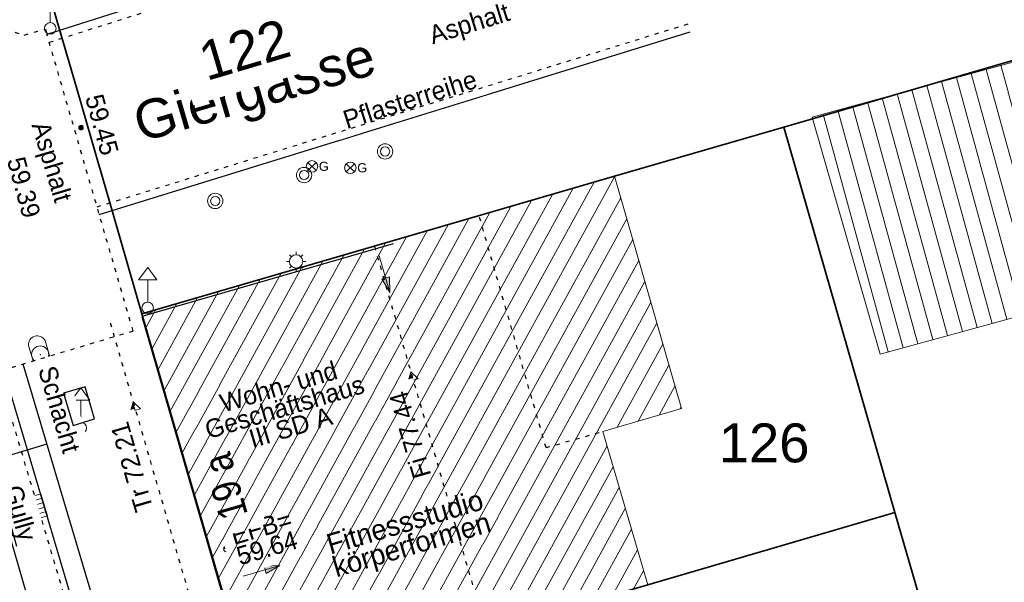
# Model space of a CAD drawing. Header units: metres. Extents: x 32365810 to 32367010, y 5620411 to 5622366.
# Tile 177 of 198: x 32366305 to 32366329, y 5622101 to 5622115. Entities that reach past the tile are written whole.
import ezdxf

# ---------------------------------------------------------------- set-up
doc = ezdxf.new("R2010")
doc.units = ezdxf.units.M
for name, pattern in [('1000.100', [0]), ('1000.104', [0.225, 0.075, -0.15]), ('1000.196', [0.225, 0.075, -0.15]), ('1000.210', [0]), ('1600.1047', [0]), ('1600.2028', [0]), ('1600.2505', [0])]:
    doc.linetypes.add(name, pattern=pattern)
doc.layers.get('0').update_dxf_attribs({"color": 1, "linetype": 'CONTINUOUS'})
for name, color, linetype in [('Beschriftung Gebäude', 7, 'CONTINUOUS'), ('Beschriftung Topographie', 7, 'CONTINUOUS'), ('Ebene 32', 7, 'CONTINUOUS'), ('EFB-_ Dachhöhen Bestandsgebäude (NHN)', 7, 'CONTINUOUS'), ('Fahrbahnmarkierung', 7, 'CONTINUOUS'), ('Flurstücke_Grenzpunkte', 11, 'CONTINUOUS'), ('Gasleitung', 7, 'CONTINUOUS'), ('Gebäude', 31, 'CONTINUOUS'), ('Höhen_ gemessen (NHN)', 7, 'CONTINUOUS'), ('Lagebezeichnungen', 12, 'CONTINUOUS'), ('Symbole Topographie', 7, 'CONTINUOUS'), ('Topgraphie_ weitere örtliche Aufnahme', 7, 'CONTINUOUS'), ('Topographie_ örtl. Aufnahme', 7, 'CONTINUOUS'), ('Wasserleitung', 7, 'CONTINUOUS'), ('weitere Entwässerungsleitungen', 7, 'CONTINUOUS')]:
    doc.layers.add(name, color=color, linetype=linetype)
doc.styles.add('Arial', font='Arial.ttf')
doc.styles.add('Beschriftung schwarz_ Stift 0.25', font='Century Gothic.ttf')
doc.styles.add('Beschriftung Topographie_ blau', font='Century Gothic.ttf')
doc.styles.add('Dachhöhe NHN_ Bestand_ gemessen_ schwarz', font='Century Gothic.ttf')
doc.styles.add('Flurstücksnummer - K 10 700', font='Arial.ttf')
doc.styles.add('Hausnummern NRW', font='Arial.ttf', dxfattribs={"width": 0.85})
doc.styles.add('Höhe NHN_ gemessen_ blau', font='Century Gothic.ttf')
doc.styles.add('Kanal_ Höhe_ NHN (Deckel_Sohle)_ lila', font='Century Gothic.ttf')
doc.styles.add('Name - Bauwerken u. Einrichtungen - F 10', font='Arial.ttf')

# ---------------------------------------------------------------- blocks, each defined once
blk = doc.blocks.new('S1000.360')
at = {"lineweight": -2}
blk.add_hatch(color=0, dxfattribs=at).paths.add_polyline_path([(0, 0.25), (0.05, 0.05), (-0.05, 0.05)], flags=0)
at = {"color": 0, "lineweight": -2}
for p, q in [((-0.05, 0.05), (0, 0.25)), ((0, 0.25), (0.05, 0.05)), ((0, 0.25), (0, -0.25)), ((0.05, 0.05), (-0.05, 0.05))]:
    blk.add_line(p, q, dxfattribs=at)
blk = doc.blocks.new('S1000.461')
at = {"color": 0, "lineweight": -2}
for p, q in [((-0.345, 0), (-0.5, 0)), ((-0.245, 0.245), (-0.35, 0.35)), ((0, 0.345), (0, 0.5)), ((0.245, 0.245), (0.35, 0.35)), ((0.345, 0), (0.5, 0)), ((-0.245, -0.245), (-0.35, -0.35)), ((0, -0.345), (0, -0.5)), ((0.245, -0.245), (0.35, -0.35))]:
    blk.add_line(p, q, dxfattribs=at)
blk.add_circle((0, 0), 0.345, dxfattribs=at)
blk = doc.blocks.new('S1000.550', base_point=(-0.2, 0))
at = {"color": 0, "lineweight": -2}
for p, q in [((-0.376777, 0.176777), (-0.023224, -0.176777)), ((-0.376777, -0.176777), (-0.023224, 0.176777))]:
    blk.add_line(p, q, dxfattribs=at)
blk.add_circle((-0.2, 0), 0.25, dxfattribs=at)
at = {"color": 0, "lineweight": -2, "insert": (0.09684, -0.2), "char_height": 0.4, "attachment_point": 7, "line_spacing_factor": 0.69, "style": 'Arial'}
blk.add_mtext('G', dxfattribs=at)
blk = doc.blocks.new('S1000.460', base_point=(0, -0.375))
at = {"color": 0, "lineweight": -2}
for p, q in [((-0.2, 0.23), (0, 0.5)), ((0, 0.5), (0.2, 0.23)), ((0.2, 0.23), (-0.2, 0.23)), ((0, -0.25), (0, 0.23))]:
    blk.add_line(p, q, dxfattribs=at)
blk.add_circle((0, -0.375), 0.125, dxfattribs=at)
blk = doc.blocks.new('S1000.451')
at = {"color": 0, "lineweight": -2}
for radius in [0.5, 0.3]:
    blk.add_circle((0, 0), radius, dxfattribs=at)
blk = doc.blocks.new('S1000.480')
at = {"color": 0, "lineweight": -2}
for p, q in [((-0.315, 0.225), (0.315, 0.225)), ((0.315, -0.225), (-0.315, -0.225))]:
    blk.add_line(p, q, dxfattribs=at)
blk.add_circle((0, 0), 0.225, dxfattribs=at)
for centre, start, end in [((-0.267303, 0), 101.9687456, 258.0312544), ((0.267303, 0), 281.9687456, 78.0312544)]:
    blk.add_arc(centre, 0.23, start, end, dxfattribs=at)
blk.add_point((0, 0), dxfattribs=at)
blk = doc.blocks.new('S1000.549', base_point=(-0.2, 0))
at = {"color": 0, "lineweight": -2}
blk.add_line((-0.45, 0), (0.05, 0), dxfattribs=at)
blk.add_circle((-0.2, 0), 0.25, dxfattribs=at)
at = {"color": 0, "lineweight": -2, "insert": (0.05246, -0.199999), "char_height": 0.4, "attachment_point": 7, "line_spacing_factor": 0.69, "style": 'Arial'}
blk.add_mtext('W', dxfattribs=at)
blk = doc.blocks.new('S1000.507', base_point=(0, -0.25))
at = {"color": 0, "lineweight": -2}
for p, q in [((-0.5, 0.25), (-0.3, 0.25)), ((-0.5, -0.25), (-0.5, 0.25)), ((-0.3, 0.25), (-0.1, 0.25)), ((-0.3, 0.25), (-0.3, -0.25)), ((-0.1, 0.25), (0.1, 0.25)), ((-0.1, 0.25), (-0.1, -0.25)), ((0.1, 0.25), (0.3, 0.25)), ((0.1, 0.25), (0.1, -0.25)), ((0.3, 0.25), (0.5, 0.25)), ((0.3, 0.25), (0.3, -0.25)), ((0.5, 0.25), (0.5, -0.25)), ((-0.3, -0.25), (-0.5, -0.25)), ((-0.1, -0.25), (-0.3, -0.25)), ((0.1, -0.25), (-0.1, -0.25)), ((0.3, -0.25), (0.1, -0.25)), ((0.5, -0.25), (0.3, -0.25))]:
    blk.add_line(p, q, dxfattribs=at)
blk = doc.blocks.new('S1000.114', base_point=(0, 0.366025))
at = {"lineweight": -2}
blk.add_hatch(color=0, dxfattribs=at).paths.add_polyline_path([(-0.5, -0.5), (0, 0.366026), (0, -0.5)], flags=0)
at = {"color": 0, "lineweight": -2}
for p, q in [((0, 0.366026), (-0.5, -0.5)), ((0.5, -0.5), (0, 0.366026)), ((-0.5, -0.5), (0, -0.5)), ((0, -0.5), (0.5, -0.5))]:
    blk.add_line(p, q, dxfattribs=at)
blk = doc.blocks.new('S1000.15')
at = {"color": 0, "lineweight": -2}
for p, q in [((-0.5, 0.05), (-0.485, 0.1)), ((0.495, 0.05), (-0.5, 0.05)), ((-0.5, -0.05), (-0.5, 0)), ((-0.5, 0), (0.5, 0)), ((-0.485, 0.1), (0.49, 0.1)), ((-0.475, 0.15), (-0.455, 0.2)), ((0.475, 0.15), (-0.475, 0.15)), ((-0.455, 0.2), (0.455, 0.2)), ((-0.43, 0.25), (-0.4, 0.3)), ((0.43, 0.25), (-0.43, 0.25)), ((-0.4, 0.3), (0.395, 0.3)), ((-0.355, 0.35), (-0.295, 0.4)), ((0.36, 0.35), (-0.355, 0.35)), ((-0.295, 0.4), (0.3, 0.4)), ((0.22, 0.45), (-0.215, 0.45)), ((0.3, 0.4), (0.22, 0.45)), ((0.395, 0.3), (0.36, 0.35)), ((0.455, 0.2), (0.43, 0.25)), ((0.49, 0.1), (0.475, 0.15)), ((0.5, 0), (0.495, 0.05)), ((0.495, -0.05), (-0.5, -0.05)), ((-0.475, -0.15), (-0.49, -0.1)), ((-0.49, -0.1), (0.485, -0.1)), ((0.475, -0.15), (-0.475, -0.15)), ((-0.43, -0.25), (-0.455, -0.2)), ((-0.455, -0.2), (0.46, -0.2)), ((0.425, -0.25), (-0.43, -0.25)), ((-0.355, -0.35), (-0.4, -0.3)), ((-0.4, -0.3), (0.395, -0.3)), ((0.345, -0.35), (-0.355, -0.35)), ((-0.205, -0.45), (-0.29, -0.4)), ((-0.29, -0.4), (0.285, -0.4)), ((0.2, -0.45), (-0.205, -0.45)), ((0.285, -0.4), (0.345, -0.35)), ((0.395, -0.3), (0.425, -0.25)), ((0.46, -0.2), (0.475, -0.15)), ((0.485, -0.1), (0.495, -0.05))]:
    blk.add_line(p, q, dxfattribs=at)
blk.add_circle((0, 0), 0.5, dxfattribs=at)
blk = doc.blocks.new('S1000.400')
at = {"lineweight": -2}
blk.add_hatch(color=0, dxfattribs=at).paths.add_polyline_path([(-0.49, 0), (0.49, 0), (0.479292, -0.101877), (0.447637, -0.199301), (0.396418, -0.288015), (0.327874, -0.364141), (0.245, -0.424352), (0.151418, -0.466018), (0.051219, -0.487316), (-0.051219, -0.487316), (-0.151418, -0.466018), (-0.245, -0.424352), (-0.327874, -0.364141), (-0.396418, -0.288015), (-0.447637, -0.199301), (-0.479292, -0.101877)], flags=0)
at = {"color": 0, "lineweight": -2}
blk.add_circle((0, 0), 0.5, dxfattribs=at)
for start, end in [(0, 180), (180, 0)]:
    blk.add_arc((0, 0), 0.49, start, end, dxfattribs=at)
blk = doc.blocks.new('O799')
at = {"layer": 'Flurstücke_Grenzpunkte', "color": 7, "linetype": '1600.2028', "lineweight": 35}
for p, q in [((32366326.584, 5622102.645), (32366320.55, 5622100.879)), ((32366329.052, 5622094.082), (32366326.584, 5622102.645)), ((32366320.55, 5622100.879), (32366310.941, 5622098.067)), ((32366310.941, 5622098.067), (32366313.396, 5622089.599)), ((32366324.913, 5622092.95), (32366329.052, 5622094.082)), ((32366313.396, 5622089.599), (32366324.913, 5622092.95))]:
    blk.add_line(p, q, dxfattribs=at)
at = {"layer": 'Flurstücke_Grenzpunkte', "color": 7, "lineweight": 18, "insert": (32366324.822, 5622096.751), "char_height": 0.95, "attachment_point": 8, "line_spacing_factor": 0.69, "style": 'Flurstücksnummer - K 10 700', "bg_fill": 2}
blk.add_mtext('124', dxfattribs=at)
blk = doc.blocks.new('O838')
at = {"layer": 'Flurstücke_Grenzpunkte', "color": 7, "linetype": '1600.2028', "lineweight": 35}
for p, q in [((32366323.873, 5622112.051), (32366319.74, 5622110.849)), ((32366326.584, 5622102.645), (32366323.873, 5622112.051)), ((32366319.74, 5622110.849), (32366308.208, 5622107.496)), ((32366308.208, 5622107.496), (32366310.941, 5622098.067)), ((32366326.584, 5622102.645), (32366320.55, 5622100.879)), ((32366320.55, 5622100.879), (32366310.941, 5622098.067))]:
    blk.add_line(p, q, dxfattribs=at)
at = {"layer": 'Flurstücke_Grenzpunkte', "color": 7, "lineweight": 18, "insert": (32366323.391, 5622103.853), "char_height": 0.95, "attachment_point": 8, "line_spacing_factor": 0.69, "style": 'Flurstücksnummer - K 10 700', "bg_fill": 2}
blk.add_mtext('126', dxfattribs=at)
blk = doc.blocks.new('O1335')
at = {"layer": 'Flurstücke_Grenzpunkte', "color": 7, "linetype": '1600.2028', "lineweight": 35}
for p, q in [((32366306.031, 5622114.995), (32366306.194, 5622114.436)), ((32366306.194, 5622114.436), (32366306.625, 5622112.961)), ((32366323.873, 5622112.051), (32366332.137, 5622114.454)), ((32366306.625, 5622112.961), (32366307.505, 5622109.923)), ((32366323.873, 5622112.051), (32366319.74, 5622110.849)), ((32366319.74, 5622110.849), (32366308.208, 5622107.496)), ((32366307.505, 5622109.923), (32366308.208, 5622107.496))]:
    blk.add_line(p, q, dxfattribs=at)
at = {"layer": 'Flurstücke_Grenzpunkte', "color": 7, "lineweight": 18, "insert": (32366310.844, 5622113.488), "char_height": 0.95, "attachment_point": 8, "rotation": 16.5125, "line_spacing_factor": 0.69, "style": 'Flurstücksnummer - K 10 700', "bg_fill": 2}
blk.add_mtext('122', dxfattribs=at)
blk = doc.blocks.new('O1529')
at = {"layer": 'Flurstücke_Grenzpunkte', "color": 7, "linetype": '1600.2028', "lineweight": 35}
for p, q in [((32366306.031, 5622114.995), (32366306.194, 5622114.436)), ((32366306.194, 5622114.436), (32366306.625, 5622112.961)), ((32366306.625, 5622112.961), (32366307.505, 5622109.923)), ((32366307.505, 5622109.923), (32366308.208, 5622107.496)), ((32366308.208, 5622107.496), (32366310.941, 5622098.067))]:
    blk.add_line(p, q, dxfattribs=at)
blk = doc.blocks.new('O1966')
at = {"layer": 'Flurstücke_Grenzpunkte', "color": 7, "linetype": '1600.2028', "lineweight": 35}
for p, q in [((32366323.873, 5622112.051), (32366332.137, 5622114.454)), ((32366326.584, 5622102.645), (32366323.873, 5622112.051)), ((32366329.052, 5622094.082), (32366326.584, 5622102.645))]:
    blk.add_line(p, q, dxfattribs=at)
blk = doc.blocks.new('O2891')
at = {"layer": 'Gebäude', "color": 7, "linetype": '1600.2505', "lineweight": 18}
for p, q in [((32366319.740001, 5622110.849), (32366308.208, 5622107.496)), ((32366321.374001, 5622105.179), (32366319.740001, 5622110.849)), ((32366308.208, 5622107.496), (32366310.941001, 5622098.067)), ((32366319.454001, 5622104.622), (32366321.374001, 5622105.179)), ((32366320.550001, 5622100.879), (32366319.454001, 5622104.622)), ((32366320.550001, 5622100.879), (32366310.941001, 5622098.067))]:
    blk.add_line(p, q, dxfattribs=at)
at = {"layer": 'Lagebezeichnungen', "color": 7, "lineweight": 18, "insert": (32366309.901692, 5622103.180766), "char_height": 0.7, "attachment_point": 2, "rotation": 106.1499974, "line_spacing_factor": 0.69, "style": 'Hausnummern NRW', "bg_fill": 2}
blk.add_mtext('19 a', dxfattribs=at)
blk = doc.blocks.new('O2916')
at = {"layer": 'Gebäude', "color": 7, "linetype": '1600.2505', "lineweight": 18}
for p, q in [((32366335.09, 5622115.188), (32366324.563, 5622112.294)), ((32366336.813, 5622109.416), (32366335.09, 5622115.188)), ((32366324.563, 5622112.294), (32366326.223, 5622106.51)), ((32366326.223, 5622106.51), (32366336.813, 5622109.416))]:
    blk.add_line(p, q, dxfattribs=at)
at = {"layer": 'Ebene 32', "color": 7, "lineweight": 18, "insert": (32366330.311, 5622112.082), "char_height": 0.7, "attachment_point": 8, "rotation": 15.3155, "line_spacing_factor": 0.69, "style": 'Hausnummern NRW', "bg_fill": 2}
blk.add_mtext('P1', dxfattribs=at)
blk = doc.blocks.new('*X1297')
at = {"color": 253, "linetype": '1600.1047', "lineweight": 18, "true_color": 0xb2b2b2}
for p, q in [((32366313.069761, 5622098.689966), (32366319.74374, 5622110.836024)), ((32366312.050022, 5622098.391547), (32366318.734456, 5622110.556632)), ((32366312.559892, 5622098.540756), (32366319.243696, 5622110.704697)), ((32366311.540153, 5622098.242338), (32366318.225216, 5622110.408567)), ((32366313.57963, 5622098.839175), (32366319.890946, 5622110.325218)), ((32366310.819112, 5622098.487522), (32366317.206735, 5622110.112438)), ((32366311.030284, 5622098.093128), (32366317.715975, 5622110.260502)), ((32366310.523585, 5622099.507106), (32366316.188254, 5622109.816308)), ((32366310.671349, 5622098.997314), (32366316.697494, 5622109.964373)), ((32366314.089499, 5622098.988384), (32366320.038152, 5622109.814412)), ((32366310.375822, 5622100.016898), (32366315.679014, 5622109.668243)), ((32366310.080295, 5622101.036481), (32366314.660533, 5622109.372114)), ((32366310.228058, 5622100.52669), (32366315.169773, 5622109.520179)), ((32366309.784768, 5622102.056065), (32366313.642052, 5622109.075984)), ((32366309.932532, 5622101.546273), (32366314.151292, 5622109.224049)), ((32366314.599369, 5622099.137594), (32366320.185358, 5622109.303605)), ((32366309.637005, 5622102.565857), (32366313.132812, 5622108.927919)), ((32366309.341478, 5622103.58544), (32366312.114331, 5622108.63179)), ((32366309.489241, 5622103.075648), (32366312.623571, 5622108.779855)), ((32366315.109238, 5622099.286803), (32366320.332564, 5622108.792799)), ((32366309.193715, 5622104.095232), (32366311.60509, 5622108.483725)), ((32366308.898188, 5622105.114816), (32366310.58661, 5622108.187595)), ((32366309.045951, 5622104.605024), (32366311.09585, 5622108.33566)), ((32366315.619107, 5622099.436012), (32366320.47977, 5622108.281993)), ((32366308.602661, 5622106.134399), (32366309.568129, 5622107.891466)), ((32366308.750425, 5622105.624607), (32366310.077369, 5622108.039531)), ((32366308.454898, 5622106.644191), (32366309.058888, 5622107.743401)), ((32366316.128977, 5622099.585222), (32366320.626976, 5622107.771186)), ((32366308.307134, 5622107.153983), (32366308.549648, 5622107.595336)), ((32366316.638846, 5622099.734431), (32366320.774182, 5622107.26038)), ((32366319.808909, 5622104.724961), (32366320.921387, 5622106.749574)), ((32366320.317933, 5622104.872631), (32366321.068593, 5622106.238767)), ((32366320.826956, 5622105.0203), (32366321.215799, 5622105.727961)), ((32366321.335979, 5622105.16797), (32366321.363005, 5622105.217155)), ((32366317.148715, 5622099.88364), (32366319.557713, 5622104.267806)), ((32366317.658585, 5622100.03285), (32366319.706462, 5622103.759808)), ((32366318.168454, 5622100.182059), (32366319.855211, 5622103.251809)), ((32366318.678323, 5622100.331268), (32366320.00396, 5622102.74381)), ((32366319.188193, 5622100.480478), (32366320.152708, 5622102.235812)), ((32366319.698062, 5622100.629687), (32366320.301457, 5622101.727813)), ((32366320.207931, 5622100.778896), (32366320.450206, 5622101.219815))]:
    blk.add_line(p, q, dxfattribs=at)
blk = doc.blocks.new('*X1305')
at = {"color": 253, "linetype": '1600.1047', "lineweight": 18, "true_color": 0xb2b2b2}
for p, q in [((32366336.546996, 5622109.343006), (32366334.953357, 5622115.150435)), ((32366335.462101, 5622109.0453), (32366333.868601, 5622114.852223)), ((32366335.823733, 5622109.144535), (32366334.230187, 5622114.951627)), ((32366336.185364, 5622109.243771), (32366334.591772, 5622115.051031)), ((32366334.738838, 5622108.84683), (32366333.145431, 5622114.653415)), ((32366335.100469, 5622108.946065), (32366333.507016, 5622114.752819)), ((32366333.653943, 5622108.549124), (32366332.060676, 5622114.355202)), ((32366334.015575, 5622108.648359), (32366332.422261, 5622114.454606)), ((32366334.377206, 5622108.747594), (32366332.783846, 5622114.55401)), ((32366332.93068, 5622108.350653), (32366331.337505, 5622114.156394)), ((32366333.292312, 5622108.449889), (32366331.69909, 5622114.255798)), ((32366332.207417, 5622108.152183), (32366330.614335, 5622113.957585)), ((32366332.569049, 5622108.251418), (32366330.97592, 5622114.05699)), ((32366331.122523, 5622107.854477), (32366329.529579, 5622113.659373)), ((32366331.484154, 5622107.953713), (32366329.891164, 5622113.758777)), ((32366331.845786, 5622108.052948), (32366330.25275, 5622113.858181)), ((32366330.39926, 5622107.656007), (32366328.806409, 5622113.460565)), ((32366330.760891, 5622107.755242), (32366329.167994, 5622113.559969)), ((32366329.314365, 5622107.358301), (32366327.721653, 5622113.162352)), ((32366329.675996, 5622107.457536), (32366328.083239, 5622113.261756)), ((32366330.037628, 5622107.556772), (32366328.444824, 5622113.361161)), ((32366328.591102, 5622107.159831), (32366326.998483, 5622112.963544)), ((32366328.952733, 5622107.259066), (32366327.360068, 5622113.062948)), ((32366327.867839, 5622106.96136), (32366326.275313, 5622112.764736)), ((32366328.22947, 5622107.060595), (32366326.636898, 5622112.86414)), ((32366326.782944, 5622106.663654), (32366325.190557, 5622112.466523)), ((32366327.144576, 5622106.76289), (32366325.552142, 5622112.565927)), ((32366327.506207, 5622106.862125), (32366325.913727, 5622112.665331)), ((32366326.421313, 5622106.564419), (32366324.828972, 5622112.367119))]:
    blk.add_line(p, q, dxfattribs=at)

msp = doc.modelspace()

# ---------------------------------------------------------------- linework, layer by layer
at = {"layer": 'Topgraphie_ weitere örtliche Aufnahme', "color": 7, "true_color": 0xffffff}
msp.add_point((32366313.530318, 5622112.09211, 59.335), dxfattribs=at)
at = {"layer": 'Topographie_ örtl. Aufnahme', "color": 7, "true_color": 0xffffff}
for p in [(32366305.958095, 5622114.334489, 59.358), (32366307.899155, 5622107.396742, 59.456), (32366305.526585, 5622106.327156, 59.411)]:
    msp.add_point(p, dxfattribs=at)

# ---------------------------------------------------------------- block references
at = {"layer": 'EFB-_ Dachhöhen Bestandsgebäude (NHN)', "color": 7, "lineweight": 18, "xscale": 0.25, "yscale": 0.25, "zscale": 0.25}
for p, rotation in [((32366314.768, 5622106.08, 77.444), 16.164233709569), ((32366307.992, 5622105.347, 72.212), 16.164288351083)]:
    msp.add_blockref('S1000.114', p, dxfattribs=dict(at, rotation=rotation))
at = {"layer": 'EFB-_ Dachhöhen Bestandsgebäude (NHN)', "color": 7, "lineweight": 9, "xscale": 0.1375, "yscale": 0.1375, "zscale": 0.1375, "rotation": 180.000420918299}
msp.add_blockref('S1000.400', (32366310.269328, 5622101.753327, 59.636), dxfattribs=at)
at = {"layer": 'Gasleitung', "color": 7, "lineweight": 18, "xscale": 0.5625, "yscale": 0.5625, "zscale": 0.5625}
for p in [(32366312.358125, 5622111.090953, 59.477), (32366313.294191, 5622111.054971, 59.481)]:
    msp.add_blockref('S1000.550', p, dxfattribs=at)
at = {"layer": 'Höhen_ gemessen (NHN)', "color": 7, "lineweight": 18, "xscale": 0.1125, "yscale": 0.1125, "zscale": 0.1125}
msp.add_blockref('S1000.15', (32366306.723362, 5622112.038005, 59.447), dxfattribs=at)
at = {"layer": 'Symbole Topographie', "color": 7, "lineweight": 18}
for name, p, xscale, yscale, zscale in [('S1000.460', (32366305.972142, 5622114.459854, 59.387), 1.125, 1.125, 1.125), ('S1000.451', (32366314.141921, 5622111.455821, 59.498), 0.375, 0.375, 0.375), ('S1000.451', (32366312.165489, 5622110.880645, 59.479), 0.375, 0.375, 0.375), ('S1000.451', (32366309.997627, 5622110.248199, 59.507), 0.375, 0.375, 0.375), ('S1000.461', (32366311.970851, 5622108.771333, 59.526), 0.47, 0.47, 0.47), ('S1000.460', (32366308.348926, 5622107.63957, 59.461), 1.125, 1.125, 1.125)]:
    msp.add_blockref(name, p, dxfattribs=dict(at, xscale=xscale, yscale=yscale, zscale=zscale))
for name, p, xscale, yscale, zscale, rotation in [('S1000.360', (32366314.129943, 5622108.461391), 1.875, 1.875, 1.875, 196.16321419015), ('S1000.480', (32366305.725137, 5622106.497322, 59.412), 0.9375, 0.9375, 0.9375, 286.56873868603), ('S1000.460', (32366306.714961, 5622104.705392, 59.481), 1.125, 1.125, 1.125, 0.047273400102), ('S1000.360', (32366311.125817, 5622101.21801), 1.875, 1.875, 1.875, 286.169404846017)]:
    msp.add_blockref(name, p, dxfattribs=dict(at, xscale=xscale, yscale=yscale, zscale=zscale, rotation=rotation))
at = {"layer": 'Wasserleitung', "color": 7, "lineweight": 18, "xscale": 0.5625, "yscale": 0.5625, "zscale": 0.5625}
msp.add_blockref('S1000.549', (32366312.515325, 5622113.905185, 59.367), dxfattribs=at)
at = {"layer": 'weitere Entwässerungsleitungen', "color": 7, "lineweight": 18, "xscale": 0.5625, "yscale": 0.5625, "zscale": 0.5625, "rotation": 106.568730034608}
msp.add_blockref('S1000.507', (32366305.820461, 5622102.829361, 59.393), dxfattribs=at)

# ---------------------------------------------------------------- texts
at = {"layer": 'Beschriftung Gebäude', "color": 7, "lineweight": 25, "insert": (32366314.72678, 5622102.064902), "char_height": 0.5, "attachment_point": 5, "rotation": 16.5097125, "line_spacing_factor": 0.69, "style": 'Beschriftung schwarz_ Stift 0.25', "bg_fill": 2}
msp.add_mtext('Fitnessstudio\\Pkörperformen', dxfattribs=at)
at = {"layer": 'Beschriftung Topographie', "color": 142, "lineweight": 25, "true_color": 0x0087cd, "char_height": 0.45, "attachment_point": 5, "line_spacing_factor": 0.69, "style": 'Beschriftung Topographie_ blau', "bg_fill": 2}
for insert, rotation in [((32366316.215597, 5622114.517408), 17.1979561), ((32366305.949752, 5622111.185941), 286.6322584)]:
    msp.add_mtext('Asphalt', dxfattribs=dict(at, insert=insert, rotation=rotation))
at = {"layer": 'EFB-_ Dachhöhen Bestandsgebäude (NHN)', "color": 7, "lineweight": 25, "char_height": 0.45, "line_spacing_factor": 0.69, "style": 'Dachhöhe NHN_ Bestand_ gemessen_ schwarz', "bg_fill": 2}
for s, insert, attachment_point, rotation in [('Wohn- und\\PGeschäftshaus\\PIII SD A', (32366311.690056, 5622105.215246), 5, 16.5124674), ('Fi 77.44', (32366314.664073, 5622105.643411, 77.444), 9, 106.1642663), ('Tr 72.21', (32366307.864037, 5622104.892157, 72.212), 9, 106.1642663)]:
    msp.add_mtext(s, dxfattribs=dict(at, insert=insert, attachment_point=attachment_point, rotation=rotation))
at = {"layer": 'Höhen_ gemessen (NHN)', "color": 142, "lineweight": 25, "true_color": 0x0087cd, "insert": (32366307.012025, 5622112.047425), "char_height": 0.45, "attachment_point": 8, "rotation": 285.381331, "line_spacing_factor": 0.69, "style": 'Höhe NHN_ gemessen_ blau', "bg_fill": 2}
msp.add_mtext('59.45', dxfattribs=at)

# ---------------------------------------------------------------- next in the draw order: texts
at = {"layer": 'Beschriftung Topographie', "color": 142, "lineweight": 25, "true_color": 0x0087cd, "insert": (32366306.191618, 5622105.157941), "char_height": 0.45, "attachment_point": 5, "rotation": 286.4183757, "line_spacing_factor": 0.69, "style": 'Beschriftung Topographie_ blau', "bg_fill": 2}
msp.add_mtext('Schacht', dxfattribs=at)
at = {"layer": 'EFB-_ Dachhöhen Bestandsgebäude (NHN)', "color": 7, "lineweight": 25, "insert": (32366310.463476, 5622101.810882, 59.636), "char_height": 0.45, "attachment_point": 4, "rotation": 16.5124674, "line_spacing_factor": 0.69, "style": 'Dachhöhe NHN_ Bestand_ gemessen_ schwarz', "bg_fill": 2}
msp.add_mtext('EFB=\\P59.64', dxfattribs=at)
at = {"layer": 'Höhen_ gemessen (NHN)', "color": 142, "lineweight": 25, "true_color": 0x0087cd, "insert": (32366304.904339, 5622111.243466, 59.391), "char_height": 0.45, "attachment_point": 7, "rotation": 285.381331, "line_spacing_factor": 0.69, "style": 'Höhe NHN_ gemessen_ blau', "bg_fill": 2}
msp.add_mtext('59.39', dxfattribs=at)
at = {"layer": 'Lagebezeichnungen', "color": 7, "lineweight": 18, "insert": (32366308.259753, 5622111.40004), "char_height": 0.95, "attachment_point": 7, "rotation": 16.2677838, "line_spacing_factor": 0.69, "style": 'Name - Bauwerken u. Einrichtungen - F 10', "bg_fill": 2}
msp.add_mtext('Giergasse', dxfattribs=at)

# ---------------------------------------------------------------- next in the draw order: block references
at = {"layer": 'Flurstücke_Grenzpunkte', "color": 7, "true_color": 0xffffff}
msp.add_blockref('O799', (0, 0), dxfattribs=at)

# ---------------------------------------------------------------- next in the draw order: texts
at = {"layer": 'Beschriftung Topographie', "color": 142, "lineweight": 25, "true_color": 0x0087cd, "insert": (32366314.74983, 5622112.723018), "char_height": 0.45, "attachment_point": 5, "rotation": 17.6389042, "line_spacing_factor": 0.69, "style": 'Beschriftung Topographie_ blau', "bg_fill": 2}
msp.add_mtext('Pflasterreihe', dxfattribs=at)
at = {"layer": 'weitere Entwässerungsleitungen', "color": 200, "lineweight": 25, "true_color": 0xd600ff, "insert": (32366305.459457, 5622102.694431, 59.369), "char_height": 0.45, "attachment_point": 2, "rotation": 286.1999891, "line_spacing_factor": 0.69, "style": 'Kanal_ Höhe_ NHN (Deckel_Sohle)_ lila', "bg_fill": 2}
msp.add_mtext('\\SGully/59.39;', dxfattribs=at)

# ---------------------------------------------------------------- next in the draw order: block references
at = {"layer": 'Flurstücke_Grenzpunkte', "color": 7, "true_color": 0xffffff}
msp.add_blockref('O838', (0, 0), dxfattribs=at)

# ---------------------------------------------------------------- next in the draw order: block references
msp.add_blockref('O1335', (0, 0), dxfattribs=at)

# ---------------------------------------------------------------- next in the draw order: block references
msp.add_blockref('O1529', (0, 0), dxfattribs=at)

# ---------------------------------------------------------------- next in the draw order: linework, layer by layer
at = {"layer": 'Fahrbahnmarkierung', "color": 253, "linetype": '1000.210', "lineweight": 25, "true_color": 0x999999}
msp.add_line((32366304.455534, 5622103.887051), (32366305.892964, 5622104.314758), dxfattribs=at)
at = {"layer": 'Topgraphie_ weitere örtliche Aufnahme', "color": 142, "linetype": '1000.104', "lineweight": 25, "true_color": 0x0087cd}
for p, q in [((32366305.946243, 5622114.120906, 59.377), (32366320.335851, 5622118.696313)), ((32366305.583924, 5622103.074308), (32366301.262875, 5622117.596717))]:
    msp.add_line(p, q, dxfattribs=at)
at = {"layer": 'Topographie_ örtl. Aufnahme', "color": 142, "linetype": '1000.100', "lineweight": 25, "true_color": 0x0087cd}
for p, q in [((32366313.665469, 5622116.785172, 59.285), (32366305.890458, 5622114.312983, 59.367)), ((32366313.589438, 5622111.901099, 59.327), (32366321.590546, 5622114.377544)), ((32366306.820051, 5622105.712509, 59.478), (32366306.293026, 5622105.555709, 59.466)), ((32366307.053828, 5622104.926754, 59.493), (32366306.820051, 5622105.712509, 59.478)), ((32366306.293026, 5622105.555709, 59.466), (32366306.526803, 5622104.769953, 59.475)), ((32366306.526803, 5622104.769953, 59.475), (32366307.053828, 5622104.926754, 59.493))]:
    msp.add_line(p, q, dxfattribs=at)
at = {"layer": 'Topographie_ örtl. Aufnahme', "color": 142, "linetype": '1000.104', "lineweight": 25, "true_color": 0x0087cd}
for p, q in [((32366304.154264, 5622114.660691, 59.365), (32366305.334246, 5622114.298631, 59.392)), ((32366305.334246, 5622114.298631, 59.392), (32366305.852292, 5622114.444396, 59.377)), ((32366305.852292, 5622114.444396, 59.377), (32366305.890458, 5622114.312983, 59.367)), ((32366307.99421, 5622107.069451, 59.465), (32366305.890458, 5622114.312983, 59.367)), ((32366307.99421, 5622107.069451, 59.465), (32366304.836274, 5622106.119581, 59.376))]:
    msp.add_line(p, q, dxfattribs=at)

# ---------------------------------------------------------------- next in the draw order: block references
at = {"layer": 'Flurstücke_Grenzpunkte', "color": 7, "true_color": 0xffffff}
msp.add_blockref('O1966', (0, 0), dxfattribs=at)
at = {"layer": 'Gebäude', "color": 7, "true_color": 0xffffff}
msp.add_blockref('O2891', (0, 0), dxfattribs=at)

# ---------------------------------------------------------------- next in the draw order: linework, layer by layer
at = {"layer": 'EFB-_ Dachhöhen Bestandsgebäude (NHN)', "color": 7, "linetype": '1000.196', "lineweight": 25}
for p, q in [((32366318.069183, 5622104.226607), (32366316.435183, 5622109.896607)), ((32366313.880967, 5622109.140312), (32366316.613967, 5622099.711312)), ((32366307.434127, 5622107.271693), (32366310.167127, 5622097.842693)), ((32366318.069183, 5622104.226607), (32366319.454001, 5622104.622))]:
    msp.add_line(p, q, dxfattribs=at)
at = {"layer": 'Fahrbahnmarkierung', "color": 253, "linetype": '1000.210', "lineweight": 25, "true_color": 0x999999}
msp.add_line((32366320.547878, 5622048.588618), (32366304.455534, 5622103.887051), dxfattribs=at)
at = {"layer": 'Topgraphie_ weitere örtliche Aufnahme', "color": 142, "linetype": '1000.104', "lineweight": 25, "true_color": 0x0087cd}
for p, q in [((32366307.112392, 5622110.105682, 59.437), (32366321.534755, 5622114.569584)), ((32366322.910888, 5622044.842512), (32366305.758248, 5622102.488278))]:
    msp.add_line(p, q, dxfattribs=at)
at = {"layer": 'Topographie_ örtl. Aufnahme', "color": 142, "linetype": '1000.100', "lineweight": 25, "true_color": 0x0087cd}
for p, q in [((32366323.054616, 5622044.885339, 60.015), (32366302.02214, 5622115.570862, 59.249)), ((32366307.168168, 5622109.913637, 59.449), (32366313.589438, 5622111.901099, 59.327)), ((32366314.335486, 5622109.202829, 59.559), (32366308.203158, 5622107.425359, 59.486)), ((32366308.203158, 5622107.425359, 59.486), (32366309.610526, 5622102.571261, 59.544)), ((32366322.525586, 5622048.416175), (32366305.31325, 5622106.263049)), ((32366309.610526, 5622102.571261, 59.544), (32366310.158746, 5622100.680415, 59.577))]:
    msp.add_line(p, q, dxfattribs=at)

# ---------------------------------------------------------------- next in the draw order: block references
at = {"layer": 'Gebäude', "color": 7, "true_color": 0xffffff}
for name in ['O2916', '*X1297']:
    msp.add_blockref(name, (0, 0), dxfattribs=at)

# ---------------------------------------------------------------- next in the draw order: block references
msp.add_blockref('*X1305', (0, 0), dxfattribs=at)

doc.saveas('drawing.dxf')
